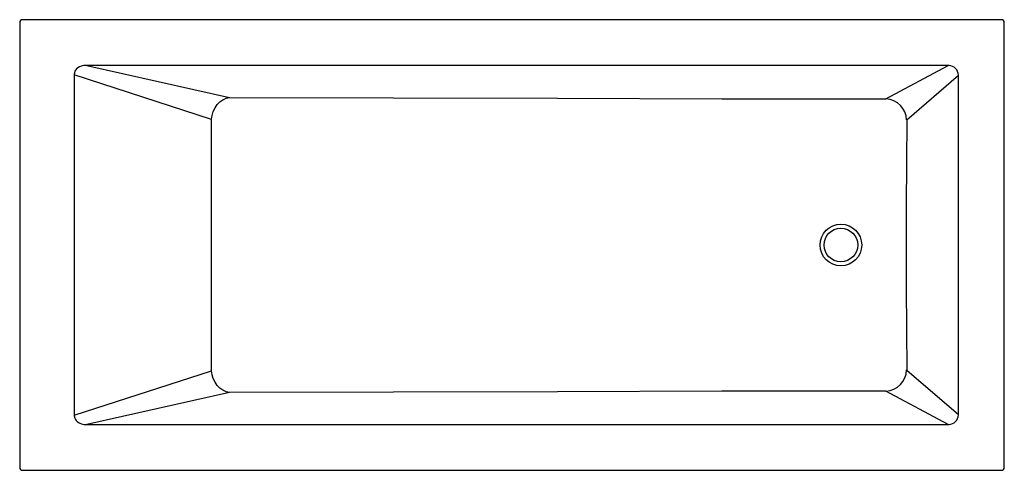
# Model space of a CAD drawing. Header units: millimetres. Extents: x 5485.28 to 5487.03, y 4693.84 to 4694.64.
import ezdxf

# ---------------------------------------------------------------- set-up
doc = ezdxf.new("R2010")
doc.units = ezdxf.units.MM
doc.layers.add('SANINDUSA', color=3, linetype='Continuous')

msp = doc.modelspace()

# ---------------------------------------------------------------- linework, layer by layer
at = {"layer": 'SANINDUSA'}
for p, q in [((5487.0244, 4694.6383), (5485.283, 4694.6383)), ((5485.278, 4694.6333), (5485.278, 4693.8419)), ((5487.0294, 4693.8419), (5487.0294, 4694.6333)), ((5486.9293, 4694.5569), (5485.3972, 4694.5569)), ((5485.3972, 4694.5569), (5485.651, 4694.4998)), ((5486.8188, 4694.4976), (5486.9293, 4694.5569)), ((5485.3751, 4694.5405), (5485.3751, 4693.9347)), ((5485.619, 4694.4611), (5485.3751, 4694.5405)), ((5486.9477, 4694.5392), (5486.8557, 4694.4599)), ((5486.9477, 4693.9361), (5486.9477, 4694.5392)), ((5485.3751, 4693.9347), (5485.619, 4694.0141)), ((5486.8557, 4694.0153), (5486.9477, 4693.9361)), ((5485.651, 4693.9754), (5485.3972, 4693.9183)), ((5486.9293, 4693.9183), (5486.8188, 4693.9777)), ((5485.3972, 4693.9183), (5486.9293, 4693.9183)), ((5485.283, 4693.8369), (5487.0244, 4693.8369))]:
    msp.add_line(p, q, dxfattribs=at)
for points in [[(5485.3918, 4694.5566), (5485.3874, 4694.5556), (5485.3843, 4694.5543), (5485.3813, 4694.5525), (5485.3792, 4694.5507), (5485.3774, 4694.5485), (5485.3763, 4694.5465), (5485.3756, 4694.5443), (5485.3753, 4694.5434), (5485.3751, 4694.5414)], [(5485.3751, 4694.5414), (5485.3751, 4694.5409), (5485.3751, 4694.5405), (5485.3751, 4694.5405)], [(5485.619, 4694.4611), (5485.6201, 4694.4682), (5485.6223, 4694.4751), (5485.6254, 4694.4815), (5485.6294, 4694.4872), (5485.6341, 4694.4921), (5485.6394, 4694.4959), (5485.6451, 4694.4985), (5485.651, 4694.4998)], [(5485.651, 4694.4998), (5486.2349, 4694.4985), (5486.5268, 4694.4978), (5486.5998, 4694.4976), (5486.6728, 4694.4975), (5486.7215, 4694.4974), (5486.7701, 4694.4974), (5486.8188, 4694.4976)], [(5485.619, 4694.0141), (5485.619, 4694.0523), (5485.619, 4694.0904), (5485.619, 4694.1286), (5485.6191, 4694.1667), (5485.6191, 4694.2403), (5485.6191, 4694.2771), (5485.6191, 4694.3139), (5485.619, 4694.3507), (5485.619, 4694.3875), (5485.619, 4694.4243), (5485.619, 4694.4611)], [(5486.8557, 4694.4599), (5486.8553, 4694.3836), (5486.8549, 4694.3073), (5486.8548, 4694.2709), (5486.8547, 4694.2344), (5486.8548, 4694.1979), (5486.855, 4694.1613), (5486.8553, 4694.0883), (5486.8557, 4694.0153)], [(5485.651, 4693.9754), (5485.6451, 4693.9767), (5485.6394, 4693.9793), (5485.6341, 4693.9831), (5485.6294, 4693.988), (5485.6254, 4693.9937), (5485.6223, 4694.0001), (5485.6201, 4694.007), (5485.619, 4694.0141)], [(5486.8188, 4693.9777), (5486.7702, 4693.9778), (5486.7215, 4693.9778), (5486.6729, 4693.9777), (5486.5999, 4693.9776), (5486.5269, 4693.9774), (5486.2349, 4693.9767), (5485.651, 4693.9754)], [(5486.9477, 4693.9353), (5486.9477, 4693.9357), (5486.9477, 4693.9361), (5486.9477, 4693.9361)], [(5485.3751, 4693.9339), (5485.3759, 4693.9297), (5485.377, 4693.9274), (5485.3785, 4693.9253), (5485.3803, 4693.9235), (5485.3825, 4693.9219), (5485.3852, 4693.9205), (5485.3881, 4693.9195), (5485.3918, 4693.9186)]]:
    msp.add_lwpolyline(points, dxfattribs=at)
for radius in [0.0371, 0.03]:
    msp.add_circle((5486.7387, 4694.2376), radius, dxfattribs=at)
for centre, radius, start, end in [((5485.283, 4694.6333), 0.005, 89.997, 180.003), ((5487.0244, 4694.6333), 0.005, 359.997, 90.003), ((5485.3965, 4694.5247), 0.0323, 88.7774, 98.2947), ((5486.9296, 4694.5365), 0.0204, 85.9061, 90.7398), ((5486.9302, 4694.5394), 0.0175, 1.7001, 87.3494), ((5486.9293, 4694.5394), 0.0184, 359.1801, 1.5527), ((5486.8164, 4694.4584), 0.0393, 2.2581, 86.5394), ((5486.8164, 4694.0169), 0.0393, 273.4606, 357.7419), ((5486.9303, 4693.9358), 0.0174, 272.4863, 358.4642), ((5485.3892, 4693.9343), 0.0141, 178.4011, 181.8039), ((5485.3965, 4693.9507), 0.0324, 261.7244, 271.2035), ((5486.9296, 4693.9387), 0.0204, 269.2583, 274.0958), ((5485.283, 4693.8419), 0.005, 179.997, 270.003), ((5487.0244, 4693.8419), 0.005, 269.997, 0.003)]:
    msp.add_arc(centre, radius, start, end, dxfattribs=at)

doc.saveas('drawing.dxf')
